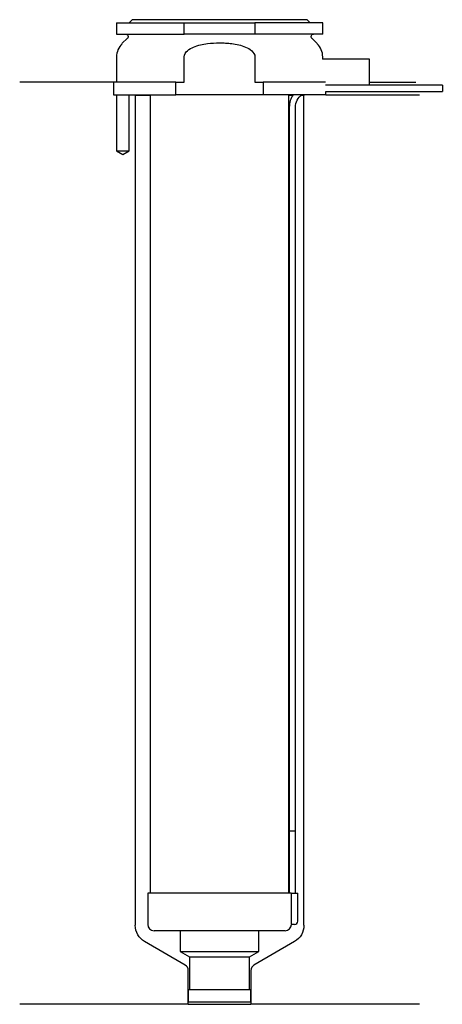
# Model space of a CAD drawing. Header units: inches. Extents: x 26 to 93, y 127 to 284.
import ezdxf

# ---------------------------------------------------------------- set-up
doc = ezdxf.new("R2010")
doc.units = ezdxf.units.IN
for name, color, linetype in [('201', 7, 'Continuous'), ('30', 7, 'Continuous'), ('32', 7, 'Continuous')]:
    doc.layers.add(name, color=color, linetype=linetype)

msp = doc.modelspace()

# ---------------------------------------------------------------- linework, layer by layer
at = {"layer": '201', "color": 113}
for p, q in [((40.53, 274.31), (25.53, 274.31)), ((40.53, 274.31), (40.53, 272.31)), ((81.53, 274.31), (88.96, 274.31)), ((41.03, 272.31), (41.03, 263.31)), ((43.03, 263.31), (43.03, 272.31)), ((43.93, 272.31), (44.03, 272.21)), ((44.03, 272.21), (44.03, 139.37)), ((44.03, 272.21), (46.43, 272.21)), ((68.63, 272.21), (69.24, 272.21)), ((70.55, 272.21), (71.03, 272.21)), ((71.03, 272.21), (71.13, 272.31)), ((71.03, 139.37), (71.03, 272.21)), ((74.53, 272.31), (89.53, 272.31)), ((41.03, 263.31), (42.03, 262.74)), ((42.03, 262.74), (43.03, 263.31)), ((52.02, 133.02), (45.53, 136.77)), ((69.53, 136.77), (63.03, 133.02)), ((52.52, 126.73), (52.52, 132.15)), ((62.53, 132.15), (62.53, 126.73)), ((52.52, 126.73), (25.53, 126.73)), ((52.52, 126.73), (62.53, 126.73)), ((89.53, 126.73), (62.53, 126.73))]:
    msp.add_line(p, q, dxfattribs=at)
at = {"layer": '201', "color": 113, "extrusion": (0, 0, -1)}
for centre, start, end in [((-47.03, 139.37), 300, 360), ((-68.03, 139.37), 180, 240)]:
    msp.add_arc(centre, 3, start, end, dxfattribs=at)
at = {"layer": '201', "color": 113}
for centre, start, end in [((51.52, 132.15), 0, 60), ((63.53, 132.15), 120, 180)]:
    msp.add_arc(centre, 1, start, end, dxfattribs=at)
at = {"layer": '30', "color": 113}
for p, q in [((41.03, 283.81), (41.03, 282.01)), ((41.03, 283.81), (51.87, 283.81)), ((43.53, 284.31), (43.03, 283.81)), ((71.53, 284.31), (43.53, 284.31)), ((51.87, 282.01), (51.87, 283.81)), ((51.87, 283.81), (63.18, 283.81)), ((74.03, 283.81), (63.18, 283.81)), ((63.18, 283.81), (63.18, 282.01)), ((72.03, 283.81), (71.53, 284.31)), ((74.03, 282.01), (74.03, 283.81)), ((41.03, 282.01), (51.87, 282.01)), ((42.76, 281.33), (41.9, 280.48)), ((63.18, 282.01), (51.87, 282.01)), ((74.03, 282.01), (63.18, 282.01)), ((73.15, 280.48), (72.29, 281.33)), ((41.03, 278.35), (41.03, 274.31)), ((51.87, 274.31), (51.87, 278.35)), ((63.18, 278.35), (63.18, 274.31)), ((74.03, 278.01), (74.03, 278.35)), ((50.54, 274.31), (40.53, 274.31)), ((40.53, 274.31), (40.53, 272.31)), ((41.03, 275.31), (41.03, 274.31)), ((50.54, 274.31), (51.87, 274.31)), ((50.54, 272.31), (50.54, 274.31)), ((63.18, 274.31), (64.51, 274.31)), ((74.48, 274.31), (64.51, 274.31)), ((64.51, 274.31), (64.51, 272.31)), ((74.53, 272.81), (93.18, 272.81)), ((74.53, 272.31), (74.53, 272.81)), ((93.18, 273.81), (81.53, 273.81)), ((93.18, 273.81), (93.18, 272.81)), ((40.53, 272.31), (50.54, 272.31)), ((41.03, 272.31), (41.03, 263.31)), ((43.03, 263.31), (43.03, 272.31)), ((46.43, 272.31), (46.43, 144.51)), ((64.51, 272.31), (50.54, 272.31)), ((74.53, 272.31), (64.51, 272.31)), ((68.63, 144.51), (68.63, 272.31)), ((68.68, 270.31), (68.68, 154.51)), ((69.68, 154.51), (69.68, 270.31)), ((41.03, 263.31), (43.03, 263.31)), ((68.68, 154.51), (69.68, 154.51)), ((68.68, 154.51), (68.68, 144.51)), ((68.68, 154.51), (69.68, 154.51)), ((69.68, 144.51), (69.68, 154.51)), ((46.03, 144.51), (46.03, 139.51)), ((69, 144.51), (46.03, 144.51)), ((69, 144.51), (69, 140.01)), ((69, 144.51), (70.03, 144.51)), ((70.03, 140.01), (70.03, 144.51)), ((69.53, 139.51), (69.02, 139.51)), ((68.03, 138.51), (47.03, 138.51)), ((51.23, 138.51), (51.23, 135.18)), ((63.83, 135.18), (63.83, 138.51)), ((51.23, 135.18), (52.72, 134.31)), ((51.23, 135.18), (63.83, 135.18)), ((52.72, 134.31), (52.72, 129.11)), ((52.72, 134.31), (62.33, 134.31)), ((62.33, 134.31), (63.83, 135.18)), ((62.33, 129.11), (62.33, 134.31)), ((52.52, 129.11), (52.52, 127.11)), ((52.52, 129.11), (62.53, 129.11)), ((62.53, 127.11), (62.53, 129.11)), ((52.52, 127.11), (62.53, 127.11))]:
    msp.add_line(p, q, dxfattribs=at)
at = {"layer": '30', "color": 113, "extrusion": (0, 0, -1)}
for centre, radius, start, end in [((-42.48, 281.61), 0.4, 90, 225), ((-72.58, 281.61), 0.4, -45, 90), ((-72.18, 270.31), 2.5, 0, 53.1295)]:
    msp.add_arc(centre, radius, start, end, dxfattribs=at)
at = {"layer": '30', "color": 113}
for centre, radius, start, end in [((44.03, 278.35), 3, 135, 180), ((71.03, 278.35), 3, 0, 45), ((72.18, 270.31), 3.5, 145.1489, 180), ((47.03, 139.51), 1, 180, 270), ((68.03, 139.51), 1, -90, 0), ((69.53, 140.01), 0.5, -90, 0)]:
    msp.add_arc(centre, radius, start, end, dxfattribs=at)
for points, knots in [([(55.58, 280.48), (56.22, 280.56), (56.87, 280.6), (57.84, 280.6), (58.17, 280.59), (58.82, 280.55), (59.15, 280.52), (59.47, 280.48)], [0, 0, 0, 0, 0.5, 0.5, 0.75, 0.75, 1, 1, 1, 1]), ([(51.87, 278.35), (51.87, 278.74), (52.1, 279.1), (52.67, 279.61), (53.02, 279.79), (54.07, 280.23), (54.83, 280.38), (55.58, 280.48)], [0, 0, 0, 0, 0.25, 0.25, 0.5, 0.5, 1, 1, 1, 1]), ([(59.47, 280.48), (60.22, 280.38), (60.98, 280.23), (62.04, 279.79), (62.38, 279.61), (62.95, 279.09), (63.18, 278.74), (63.18, 278.35)], [0, 0, 0, 0, 0.5, 0.5, 0.75, 0.75, 1, 1, 1, 1]), ([(69, 140.01), (69, 139.96), (69, 139.9), (69, 139.8), (69, 139.75), (69, 139.66), (69.01, 139.62), (69.01, 139.56), (69.01, 139.54), (69.02, 139.53), (69.02, 139.52), (69.02, 139.51)], [0, 0, 0, 0, 0.208381, 0.208381, 0.416996, 0.416996, 0.625825, 0.625825, 0.83609, 0.83609, 1, 1, 1, 1])]:
    msp.add_open_spline(points, degree=3, knots=knots, dxfattribs=at)
at = {"layer": '32', "color": 113}
for p, q in [((81.53, 278.01), (73.98, 278.01)), ((81.53, 273.81), (81.53, 278.01)), ((81.53, 273.81), (74.48, 273.81))]:
    msp.add_line(p, q, dxfattribs=at)

doc.saveas('drawing.dxf')
